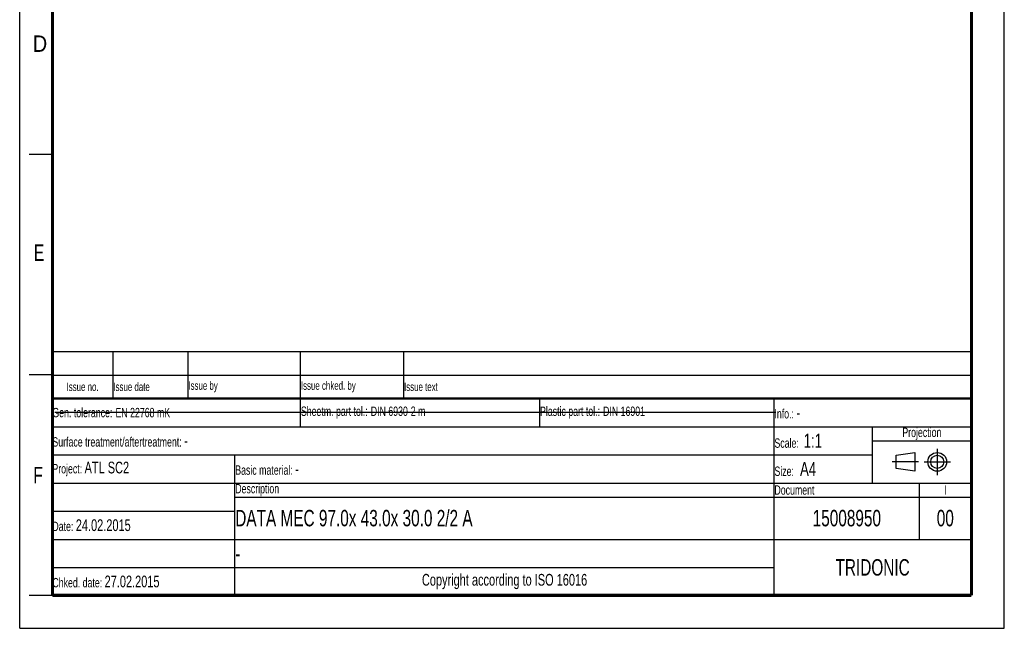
# Model space of a CAD drawing. Header units: millimetres. Extents: x 0 to 210, y 0 to 297.
# Tile 1 of 6: x 0 to 210, y 0 to 130. Entities that reach past the tile are written whole.
import ezdxf

# ---------------------------------------------------------------- set-up
doc = ezdxf.new("R2010")
doc.units = ezdxf.units.MM
doc.header["$LTSCALE"] = 19.36
doc.linetypes.add('CENTER', pattern=[0.6, 0.375, -0.075, 0.075, -0.075])
doc.layers.get('0').update_dxf_attribs({"linetype": 'CONTINUOUS'})
doc.layers.add('DEFAULT_1', color=7, linetype='CENTER')
doc.styles.get("Standard").update_dxf_attribs({"font": 'txt', "width": 0.7})
doc.styles.add('TEXTSTYLE_2', font='txt', dxfattribs={"width": 0.75})

# ---------------------------------------------------------------- blocks, each defined once
blk = doc.blocks.new('SYMBOL_2_BL0', base_point=(192.31, 35.47))
at = {"color": 2, "linetype": 'Continuous'}
for p, q in [((186.91, 36.87), (190.91, 37.47)), ((186.91, 34.07), (186.91, 36.87)), ((190.91, 37.47), (190.91, 33.47)), ((190.91, 33.47), (186.91, 34.07))]:
    blk.add_line(p, q, dxfattribs=at)
for radius in [2, 1.4]:
    blk.add_circle((195.71, 35.47), radius, dxfattribs=at)
at = {"layer": 'DEFAULT_1', "color": 2, "linetype": 'CENTER'}
for p, q in [((195.71, 38.27), (195.71, 32.67)), ((191.71, 35.47), (186.11, 35.47)), ((192.91, 35.47), (198.5, 35.47))]:
    blk.add_line(p, q, dxfattribs=at)
blk = doc.blocks.new('*T10')
at = {"color": 0, "linetype": 'ByBlock', "lineweight": -2}
for p, q in [((0, 42), (196, 42)), ((0, 0), (0, 42)), ((53, 36), (53, 42)), ((104, 36), (104, 42)), ((154, 0), (154, 42)), ((196, 0), (196, 42)), ((0, 36), (196, 36)), ((175, 24), (175, 36)), ((175, 33), (196, 33)), ((0, 30), (175, 30)), ((39, 0), (39, 30)), ((0, 24), (196, 24)), ((185, 12), (185, 24)), ((39, 21), (196, 21)), ((0, 18), (39, 18)), ((0, 12), (196, 12)), ((0, 6), (154, 6)), ((0, 0), (196, 0))]:
    blk.add_line(p, q, dxfattribs=at)
at = {"color": 5, "linetype": 'Continuous'}
for s, insert, char_height, width, attachment_point in [('Gen. tolerance:\\H2.5; \\H2.0;EN 22768 mK', (0.06, 39), 2, 52.88, 4), ('Sheetm. part tol.:\\H2.5; \\H2.0;DIN 6930-2 m', (53.06, 39), 2, 50.88, 4), ('Plastic part tol.:\\H2.5; \\H2.0;DIN 16901', (104.06, 39), 2, 49.88, 4), ('Info.: \\H2.5;-', (154.06, 39), 2, 41.88, 4), ('Projection', (185.5, 34.5), 2, 20.88, 5), ('Surface treatment/aftertreatment: \\H2.5;-', (0.06, 33), 2, 153.88, 4), ('Scale:  \\H3.0;1:1', (154.06, 33), 2, 20.88, 4), ('Project: \\H2.5;ATL SC2', (0.06, 27), 2, 38.88, 4), ('Basic material: \\H2.5;-', (39.06, 27), 2, 114.88, 4), ('Size: \\H3.0; A4', (154.06, 27), 2, 20.88, 4), ('Description', (39.06, 22.5), 2, 114.88, 4), ('Document', (154.06, 22.5), 2, 30.88, 4), ('I', (190.5, 22.5), 2, 10.88, 5), ('Date: \\H2.5;24.02.2015', (0.06, 15), 2, 38.88, 4), ('TRIDONIC', (175, 6), 3.5, 41.88, 5), ('Chked. date: \\H2.5;27.02.2015', (0.06, 3), 2, 38.88, 4), ('Copyright according to ISO 16016', (96.5, 3), 2.5, 114.88, 5)]:
    blk.add_mtext(s, dxfattribs=dict(at, insert=insert, char_height=char_height, width=width, attachment_point=attachment_point))
at = {"color": 7, "linetype": 'Continuous', "char_height": 3.5}
for s, insert, width, attachment_point in [('DATA MEC 97.0x 43.0x 30.0 2/2 A', (39.06, 16.5), 114.88, 4), ('15008950', (169.5, 16.5), 30.88, 5), ('00', (190.5, 16.5), 10.88, 5), ('-', (39.06, 9), 114.88, 4)]:
    blk.add_mtext(s, dxfattribs=dict(at, insert=insert, width=width, attachment_point=attachment_point))
blk = doc.blocks.new('*T11')
at = {"color": 0, "linetype": 'ByBlock', "lineweight": -2}
for p, q in [((0, 10), (196, 10)), ((0, 0), (0, 10)), ((13, 0), (13, 10)), ((29, 0), (29, 10)), ((53, 0), (53, 10)), ((75, 0), (75, 10)), ((196, 0), (196, 10)), ((0, 5), (196, 5)), ((0, 0), (196, 0))]:
    blk.add_line(p, q, dxfattribs=at)
at = {"color": 5, "linetype": 'Continuous', "char_height": 1.8}
for s, insert, width, attachment_point in [('Issue no.', (6.5, 2.5), 12.88, 5), ('Issue date ', (13.06, 2.5), 15.88, 4), ('Issue by ', (29.06, 2.5), 23.88, 4), ('Issue chked. by', (53.06, 2.5), 21.88, 4), ('Issue text ', (75.06, 2.5), 120.88, 4)]:
    blk.add_mtext(s, dxfattribs=dict(at, insert=insert, width=width, attachment_point=attachment_point))

msp = doc.modelspace()

# ---------------------------------------------------------------- linework, layer by layer
at = {"color": 2, "linetype": 'Continuous'}
for p, q in [((0, 0), (0, 297)), ((210, 0), (210, 297)), ((7, 101), (2, 101)), ((7, 54), (2, 54)), ((7, 7), (2, 7)), ((0, 0), (210, 0))]:
    msp.add_line(p, q, dxfattribs=at)
at = {"color": 7, "linetype": 'Continuous'}
msp.add_line((7.46812, 46.04239), (161.26812, 46.04239), dxfattribs=at)
for points, const_width in [([(7, 7), (7, 290)], 0.7), ([(203, 7), (203, 290)], 0.7), ([(7, 49), (203, 49)], 0.5), ([(7, 7), (203, 7)], 0.7)]:
    msp.add_lwpolyline(points, dxfattribs=dict(at, const_width=const_width))

# ---------------------------------------------------------------- block references
for name, p in [('*T11', (6.91362, 48.96015)), ('*T10', (6.91355, 6.96013))]:
    msp.add_blockref(name, p)
at = {"color": 2, "linetype": 'Continuous'}
msp.add_blockref('SYMBOL_2_BL0', (192.30508, 35.46975), dxfattribs=at)

# ---------------------------------------------------------------- texts
at = {"color": 5, "linetype": 'Continuous', "style": 'TEXTSTYLE_2'}
for s, width, p in [('D', 0.904762, (2.80729, 122.85717)), ('E', 0.714286, (3.00245, 78.30247)), ('F', 0.714286, (2.92219, 30.89704))]:
    msp.add_text(s, height=3.5, dxfattribs=dict(at, width=width)).set_placement(p)

doc.saveas('drawing.dxf')
